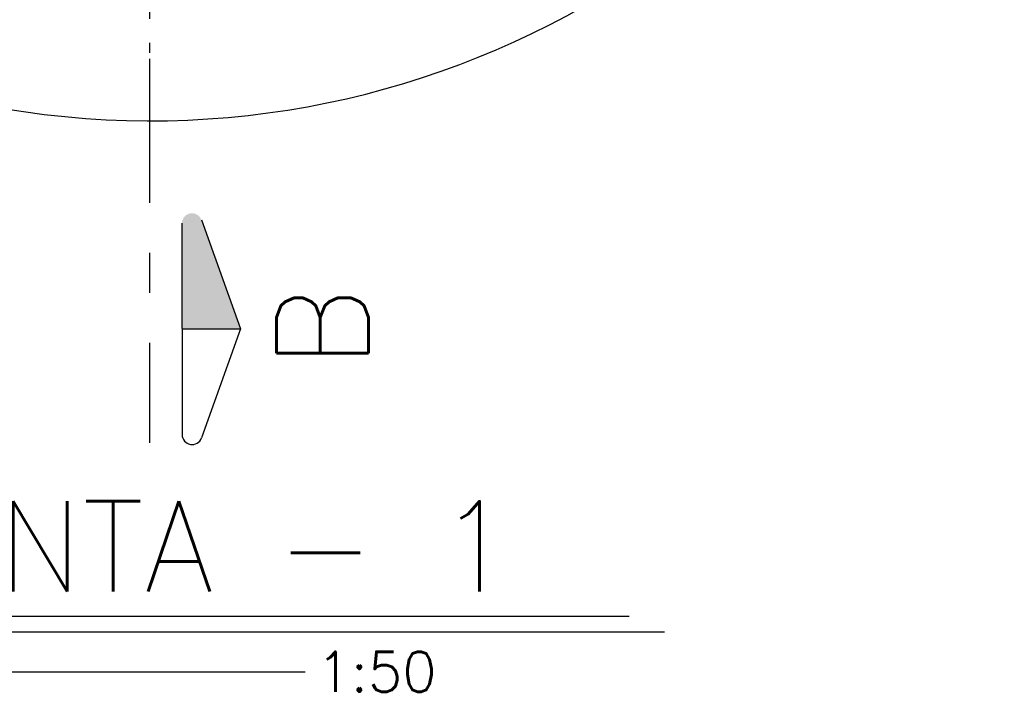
# Model space of a CAD drawing. Header units: millimetres. Extents: x 197878 to 197999, y 8707052 to 8707093.
# Tile 11 of 22: x 197887.44 to 197889.9, y 8707071.1 to 8707072.77. Entities that reach past the tile are written whole.
import ezdxf
from ezdxf.enums import TextEntityAlignment as Align

# ---------------------------------------------------------------- set-up
doc = ezdxf.new("R2010")
doc.units = ezdxf.units.MM
doc.header["$LTSCALE"] = 0.1
doc.linetypes.add('DASHDOT', pattern=[1, 0.5, -0.25, 0, -0.25])
doc.linetypes.add('DASHDOTX2', pattern=[2, 1, -0.5, 0, -0.5])
for name, color, linetype in [('EIXO', 7, 'DASHDOT'), ('ESTRUTURA', 5, 'Continuous'), ('RELAÇÀO', 2, 'Continuous'), ('TEXTO', 2, 'Continuous')]:
    doc.layers.add(name, color=color, linetype=linetype)
doc.styles.add('ROMAND', font='ROMANS.SHX', dxfattribs={"oblique": 15, "height": 800})
doc.styles.add('romans', font='romans.shx')

msp = doc.modelspace()

# ---------------------------------------------------------------- hatches: boundary and pattern name
at = {"layer": 'RELAÇÀO', "ltscale": 0.2}
msp.add_hatch(color=7, dxfattribs=at).paths.add_polyline_path([(197887.843, 8707071.998), (197887.9892, 8707071.9982), (197887.8913, 8707072.2705, 0.841128), (197887.8428, 8707072.262)])

# ---------------------------------------------------------------- linework, layer by layer
at = {"layer": 'EIXO', "color": 7, "ltscale": 3}
msp.add_line((197887.7628, 8707072.5226), (197887.7628, 8707076.9137), dxfattribs=at)
at = {"layer": 'EIXO', "color": 7, "linetype": 'DASHDOTX2', "ltscale": 2.5}
msp.add_line((197887.7628, 8707071.7131), (197887.7628, 8707072.7131), dxfattribs=at)
at = {"layer": 'ESTRUTURA', "color": 7}
msp.add_arc((197887.7628, 8707074.7181), 2.2, 13.8061, 346.1939, dxfattribs=at)
at = {"layer": 'RELAÇÀO', "color": 7}
for p, q in [((197887.8428, 8707072.262), (197887.8432, 8707071.734)), ((197887.8913, 8707072.2705), (197887.9892, 8707071.9982)), ((197887.843, 8707071.998), (197887.9892, 8707071.9982)), ((197887.9892, 8707071.9982), (197887.8917, 8707071.7256))]:
    msp.add_line(p, q, dxfattribs=at)
msp.add_arc((197887.8682, 8707071.7341), 0.025, 179.9535, 340.2261, dxfattribs=at)
at = {"layer": 'TEXTO', "color": 7, "ltscale": 0.3}
for p, q in [((197888.9614, 8707071.2798), (197886.5642, 8707071.2798)), ((197889.0491, 8707071.2401), (197886.467, 8707071.2401)), ((197887.3575, 8707071.1416), (197888.1512, 8707071.1416))]:
    msp.add_line(p, q, dxfattribs=at)

# ---------------------------------------------------------------- texts
at = {"layer": 'TEXTO', "color": 7, "style": 'romans'}
msp.add_text('B', height=0.23, rotation=90, dxfattribs=at).set_placement((197888.1942, 8707072.0017), align=Align.MIDDLE)
at = {"layer": 'TEXTO', "color": 7, "ltscale": 0.3}
for s, height, style, p in [('PLANTA - 1', 0.225, 'ROMAND', (197887.7579, 8707071.4549)), ('ESC.           1:50', 0.1, 'romans', (197887.7563, 8707071.1416))]:
    msp.add_text(s, height=height, rotation=0, dxfattribs=dict(at, style=style)).set_placement(p, align=Align.MIDDLE)

doc.saveas('drawing.dxf')
